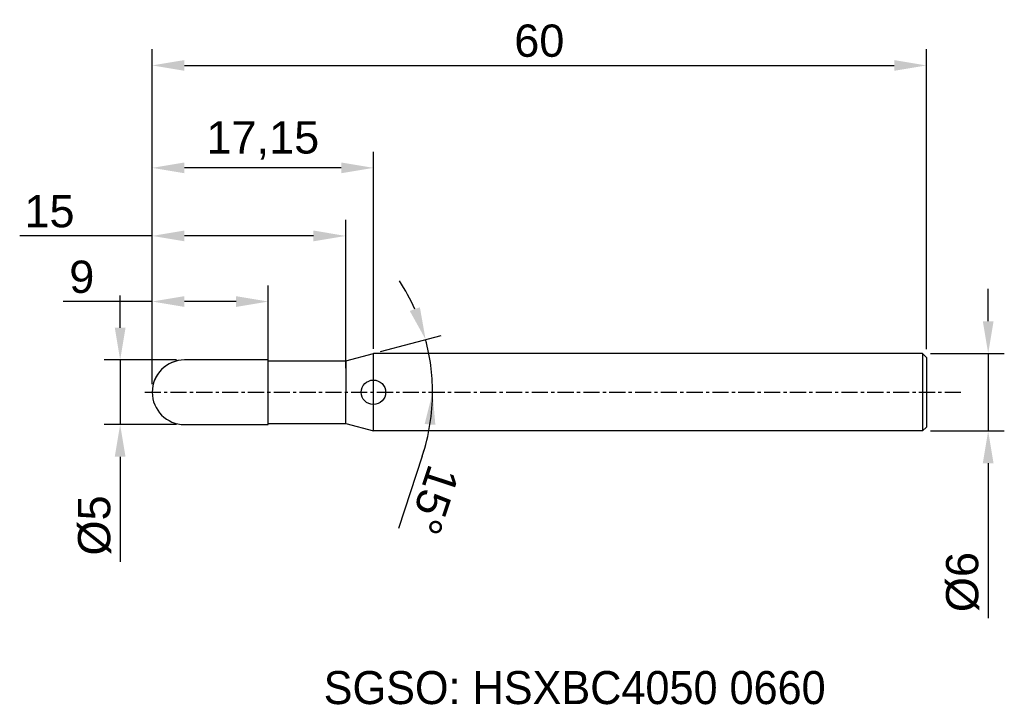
# Model space of a CAD drawing. Header units: millimetres. Extents: x 7883.6 to 7959.9, y 6079.1 to 6132.1.
import ezdxf
from ezdxf.enums import TextEntityAlignment as Align

# ---------------------------------------------------------------- set-up
doc = ezdxf.new("R2010")
doc.units = ezdxf.units.MM
doc.linetypes.add('CENTER', pattern=[2, 1.25, -0.25, 0.25, -0.25])
for name, color, linetype, lineweight in [('SK1', 4, 'Continuous', 25), ('SK4', 2, 'Continuous', 25), ('SK6', 5, 'Continuous', 25)]:
    doc.layers.add(name, color=color, linetype=linetype, lineweight=lineweight)
doc.styles.add('MS PGothic', font='txt')
doc.styles.get("Standard").update_dxf_attribs({"font": 'arial.ttf'})
doc.dimstyles.new('ISO-25', dxfattribs={"dimtxt": 2.5, "dimasz": 2.5, "dimexe": 1.25, "dimexo": 0.625, "dimtad": 1, "dimtxsty": 'Standard', "dimcen": 2.5, "dimadec": 0, "dimazin": 0, "dimtfac": 1, "dimtmove": 0, "dimatfit": 3, "dimfxl": 1, "dimarcsym": 0})

# ---------------------------------------------------------------- blocks, each defined once
blk = doc.blocks.new('*D27')
at = {"color": 0, "linetype": 'ByBlock', "lineweight": -2, "transparency": 16777216}
for p, q in [((7958.697, 6108.788), (7958.697, 6111.288)), ((7954.237, 6106.288), (7959.947, 6106.288)), ((7958.697, 6106.288), (7958.697, 6100.288)), ((7954.237, 6100.288), (7959.947, 6100.288)), ((7958.697, 6097.788), (7958.697, 6085.786))]:
    blk.add_line(p, q, dxfattribs=at)
at = {"color": 0, "linetype": 'ByBlock', "transparency": 16777216}
for points in [[(7958.28, 6108.788), (7959.114, 6108.788), (7958.697, 6106.288)], [(7958.28, 6097.788), (7959.114, 6097.788), (7958.697, 6100.288)]]:
    blk.add_solid(points, dxfattribs=at)
at = {"layer": 'Defpoints', "color": 0, "linetype": 'ByBlock', "transparency": 16777216}
for p in [(7953.612, 6106.288), (7953.612, 6100.288), (7958.697, 6100.288)]:
    blk.add_point(p, dxfattribs=at)
at = {"color": 0, "linetype": 'ByBlock', "transparency": 16777216, "insert": (7956.726, 6088.589), "char_height": 2.5, "attachment_point": 5, "rotation": 90}
blk.add_mtext('{\\fArial|b0|i0|c134|p34;%%C}6', dxfattribs=at)
blk = doc.blocks.new('*D28')
at = {"color": 0, "linetype": 'ByBlock', "lineweight": -2, "transparency": 16777216}
for p, q in [((7891.429, 6108.288), (7891.429, 6110.788)), ((7895.787, 6105.788), (7890.179, 6105.788)), ((7891.429, 6105.788), (7891.429, 6100.788)), ((7895.787, 6100.788), (7890.179, 6100.788)), ((7891.429, 6098.288), (7891.429, 6090.161))]:
    blk.add_line(p, q, dxfattribs=at)
at = {"color": 0, "linetype": 'ByBlock', "transparency": 16777216}
for points in [[(7891.012, 6108.288), (7891.846, 6108.288), (7891.429, 6105.788)], [(7891.012, 6098.288), (7891.846, 6098.288), (7891.429, 6100.788)]]:
    blk.add_solid(points, dxfattribs=at)
at = {"layer": 'Defpoints', "color": 0, "linetype": 'ByBlock', "transparency": 16777216}
for p in [(7896.412, 6105.788), (7891.429, 6100.788), (7896.412, 6100.788)]:
    blk.add_point(p, dxfattribs=at)
at = {"color": 0, "linetype": 'ByBlock', "transparency": 16777216, "insert": (7889.457, 6092.974), "char_height": 2.5, "attachment_point": 5, "rotation": 90}
blk.add_mtext('{\\fArial|b0|i0|c134|p34;%%C}5', dxfattribs=at)
blk = doc.blocks.new('*D29')
at = {"color": 0, "linetype": 'ByBlock', "lineweight": -2, "transparency": 16777216}
for p, q in [((7893.912, 6103.913), (7893.912, 6111.563)), ((7902.912, 6104.874), (7902.912, 6111.563)), ((7893.912, 6110.313), (7887.009, 6110.313)), ((7900.412, 6110.313), (7896.412, 6110.313))]:
    blk.add_line(p, q, dxfattribs=at)
at = {"color": 0, "linetype": 'ByBlock', "transparency": 16777216}
for points in [[(7896.412, 6110.73), (7896.412, 6109.897), (7893.912, 6110.313)], [(7900.412, 6110.73), (7900.412, 6109.897), (7902.912, 6110.313)]]:
    blk.add_solid(points, dxfattribs=at)
at = {"layer": 'Defpoints', "color": 0, "linetype": 'ByBlock', "transparency": 16777216}
for p in [(7902.912, 6110.313), (7902.912, 6104.249), (7893.912, 6103.288)]:
    blk.add_point(p, dxfattribs=at)
at = {"color": 0, "linetype": 'ByBlock', "transparency": 16777216, "insert": (7888.456, 6112.215), "char_height": 2.5, "attachment_point": 5}
blk.add_mtext('9', dxfattribs=at)
blk = doc.blocks.new('*D30')
at = {"color": 0, "linetype": 'ByBlock', "lineweight": -2, "transparency": 16777216}
for p, q in [((7893.912, 6103.913), (7893.912, 6116.644)), ((7908.912, 6105.163), (7908.912, 6116.644)), ((7893.912, 6115.394), (7883.644, 6115.394)), ((7906.412, 6115.394), (7896.412, 6115.394))]:
    blk.add_line(p, q, dxfattribs=at)
at = {"color": 0, "linetype": 'ByBlock', "transparency": 16777216}
for points in [[(7896.412, 6115.811), (7896.412, 6114.977), (7893.912, 6115.394)], [(7906.412, 6115.811), (7906.412, 6114.977), (7908.912, 6115.394)]]:
    blk.add_solid(points, dxfattribs=at)
at = {"layer": 'Defpoints', "color": 0, "linetype": 'ByBlock', "transparency": 16777216}
for p in [(7908.912, 6115.394), (7908.912, 6104.538), (7893.912, 6103.288)]:
    blk.add_point(p, dxfattribs=at)
at = {"color": 0, "linetype": 'ByBlock', "transparency": 16777216, "insert": (7885.951, 6117.295), "char_height": 2.5, "attachment_point": 5}
blk.add_mtext('15', dxfattribs=at)
blk = doc.blocks.new('*D32')
at = {"color": 0, "linetype": 'ByBlock', "lineweight": -2, "transparency": 16777216}
for p, q in [((7893.912, 6103.913), (7893.912, 6129.848)), ((7953.912, 6106.613), (7953.912, 6129.848)), ((7896.412, 6128.598), (7951.412, 6128.598))]:
    blk.add_line(p, q, dxfattribs=at)
at = {"color": 0, "linetype": 'ByBlock', "transparency": 16777216}
for points in [[(7896.412, 6129.014), (7896.412, 6128.181), (7893.912, 6128.598)], [(7951.412, 6129.014), (7951.412, 6128.181), (7953.912, 6128.598)]]:
    blk.add_solid(points, dxfattribs=at)
at = {"layer": 'Defpoints', "color": 0, "linetype": 'ByBlock', "transparency": 16777216}
for p in [(7953.912, 6128.598), (7953.912, 6105.988), (7893.912, 6103.288)]:
    blk.add_point(p, dxfattribs=at)
at = {"color": 0, "linetype": 'ByBlock', "transparency": 16777216, "insert": (7923.912, 6130.499), "char_height": 2.5, "attachment_point": 5}
blk.add_mtext('60', dxfattribs=at)
blk = doc.blocks.new('*D41')
at = {"color": 0, "linetype": 'ByBlock', "lineweight": -2, "transparency": 16777216}
for p, q in [((7911.604, 6106.435), (7916.308, 6107.695)), ((7914.846, 6098.351), (7912.994, 6092.729))]:
    blk.add_line(p, q, dxfattribs=at)
for start, end in [(24.08838, 33.17675), (360, 15), (341.76544, 360), (341.82325, 350.91162)]:
    blk.add_arc((7899.861, 6103.288), 15.777, start, end, dxfattribs=at)
at = {"color": 0, "linetype": 'ByBlock', "transparency": 16777216}
for points in [[(7914.657, 6109.867), (7913.872, 6109.588), (7915.101, 6107.372)], [(7915.025, 6100.829), (7915.856, 6100.763), (7915.639, 6103.288)]]:
    blk.add_solid(points, dxfattribs=at)
at = {"layer": 'Defpoints', "color": 0, "linetype": 'ByBlock', "transparency": 16777216}
for p in [(7911, 6106.273), (7915.399, 6106.028), (7908.912, 6105.713), (7893.331, 6103.288), (7956.718, 6103.288)]:
    blk.add_point(p, dxfattribs=at)
at = {"color": 0, "linetype": 'ByBlock', "transparency": 16777216, "insert": (7915.726, 6094.945), "char_height": 2.5, "attachment_point": 5, "rotation": 251.76544}
blk.add_mtext('15°', dxfattribs=at)
blk = doc.blocks.new('*D42')
at = {"color": 0, "linetype": 'ByBlock', "lineweight": -2, "transparency": 16777216}
for p, q in [((7893.912, 6103.913), (7893.912, 6121.915)), ((7911.058, 6106.658), (7911.058, 6121.915)), ((7908.558, 6120.665), (7896.412, 6120.665))]:
    blk.add_line(p, q, dxfattribs=at)
at = {"color": 0, "linetype": 'ByBlock', "transparency": 16777216}
for points in [[(7896.412, 6121.082), (7896.412, 6120.249), (7893.912, 6120.665)], [(7908.558, 6121.082), (7908.558, 6120.249), (7911.058, 6120.665)]]:
    blk.add_solid(points, dxfattribs=at)
at = {"layer": 'Defpoints', "color": 0, "linetype": 'ByBlock', "transparency": 16777216}
for p in [(7893.912, 6120.665), (7911.058, 6106.033), (7893.912, 6103.288)]:
    blk.add_point(p, dxfattribs=at)
at = {"color": 0, "linetype": 'ByBlock', "transparency": 16777216, "insert": (7902.485, 6122.793), "char_height": 2.5, "attachment_point": 5}
blk.add_mtext('17,15', dxfattribs=at)

msp = doc.modelspace()

# ---------------------------------------------------------------- linework, layer by layer
at = {"color": 4, "linetype": 'ByBlock'}
for p, q in [((7902.912, 6105.788), (7896.412, 6105.788)), ((7902.912, 6100.788), (7902.912, 6105.788)), ((7908.912, 6105.713), (7911.058, 6106.288)), ((7911.058, 6100.288), (7911.058, 6106.288)), ((7902.912, 6105.713), (7908.912, 6105.713)), ((7908.912, 6105.713), (7908.912, 6103.288)), ((7908.912, 6100.863), (7908.912, 6103.288)), ((7902.912, 6100.863), (7908.912, 6100.863)), ((7908.912, 6100.863), (7911.058, 6100.288))]:
    msp.add_line(p, q, dxfattribs=at)
msp.add_circle((7911.058, 6103.288), 0.945, dxfattribs=at)
msp.add_arc((7896.412, 6103.288), 2.5, 90, 270, dxfattribs=at)
at = {"layer": 'SK1', "linetype": 'Continuous'}
for p, q in [((7953.612, 6106.288), (7911.058, 6106.288)), ((7953.612, 6106.288), (7953.912, 6105.988)), ((7953.612, 6106.288), (7953.612, 6100.288)), ((7953.912, 6105.988), (7953.912, 6100.588)), ((7953.912, 6100.588), (7953.612, 6100.288)), ((7953.612, 6100.288), (7911.058, 6100.288))]:
    msp.add_line(p, q, dxfattribs=at)
at = {"layer": 'SK1', "color": 4, "linetype": 'Continuous'}
msp.add_line((7896.412, 6100.788), (7902.912, 6100.788), dxfattribs=at)
msp.add_arc((7896.412, 6103.288), 2.5, 90, 180.00001, dxfattribs=at)
at = {"layer": 'SK4', "linetype": 'CENTER'}
msp.add_line((7893.331, 6103.288), (7956.718, 6103.288), dxfattribs=at)

# ---------------------------------------------------------------- texts
at = {"layer": 'SK6', "color": 5, "linetype": 'Continuous', "style": 'MS PGothic'}
msp.add_text('SGSO: HSXBC4050 0660', height=2.55961, dxfattribs=at).set_placement((7907.202, 6078.369), align=Align.BOTTOM_LEFT)

# ---------------------------------------------------------------- dimensions: what is measured, and where the dimension line sits
at = {"linetype": 'ByBlock'}
for base, p1, p2, picture, middle in [((7953.912, 6128.598), (7893.912, 6103.288), (7953.912, 6105.988), '*D32', (7923.912, 6130.499)), ((7893.912, 6120.665), (7911.058, 6106.033), (7893.912, 6103.288), '*D42', (7902.485, 6122.793))]:
    dim = msp.add_linear_dim(base=base, p1=p1, p2=p2, dimstyle='ISO-25', dxfattribs=at)
    dim.commit()
    dim.dimension.update_dxf_attribs({"geometry": picture, "text_midpoint": middle})
for base, p2, picture, middle in [((7908.912, 6115.394), (7908.912, 6104.538), '*D30', (7885.951, 6115.394)), ((7902.912, 6110.313), (7902.912, 6104.249), '*D29', (7888.456, 6110.313))]:
    dim = msp.add_linear_dim(base=base, p1=(7893.912, 6103.288), p2=p2, dimstyle='ISO-25', dxfattribs=at)
    dim.commit()
    dim.dimension.update_dxf_attribs({"geometry": picture, "text_midpoint": middle, "dimtype": 160})
dim = msp.add_angular_dim_2l(base=(7915.399, 6106.028), line1=((7893.331, 6103.288), (7956.718, 6103.288)), line2=((7908.912, 6105.713), (7911, 6106.273)), dimstyle='ISO-25', dxfattribs=at)
dim.commit()
dim.dimension.update_dxf_attribs({"geometry": '*D41', "text_midpoint": (7915.726, 6094.945)})
dim = msp.add_linear_dim(base=(7958.697, 6100.288), p1=(7953.612, 6106.288), p2=(7953.612, 6100.288), angle=90, text='{\\fArial|b0|i0|c134|p34;%%C}<>', dimstyle='ISO-25', dxfattribs=at)
dim.commit()
dim.dimension.update_dxf_attribs({"geometry": '*D27', "text_midpoint": (7958.697, 6088.589), "dimtype": 160})
dim = msp.add_linear_dim(base=(7891.429, 6100.788), p1=(7896.412, 6105.788), p2=(7896.412, 6100.788), angle=90, text='{\\fArial|b0|i0|c134|p34;%%C}<>', dimstyle='ISO-25', dxfattribs=at)
dim.commit()
dim.dimension.update_dxf_attribs({"geometry": '*D28', "text_midpoint": (7889.457, 6092.974)})

doc.saveas('drawing.dxf')
